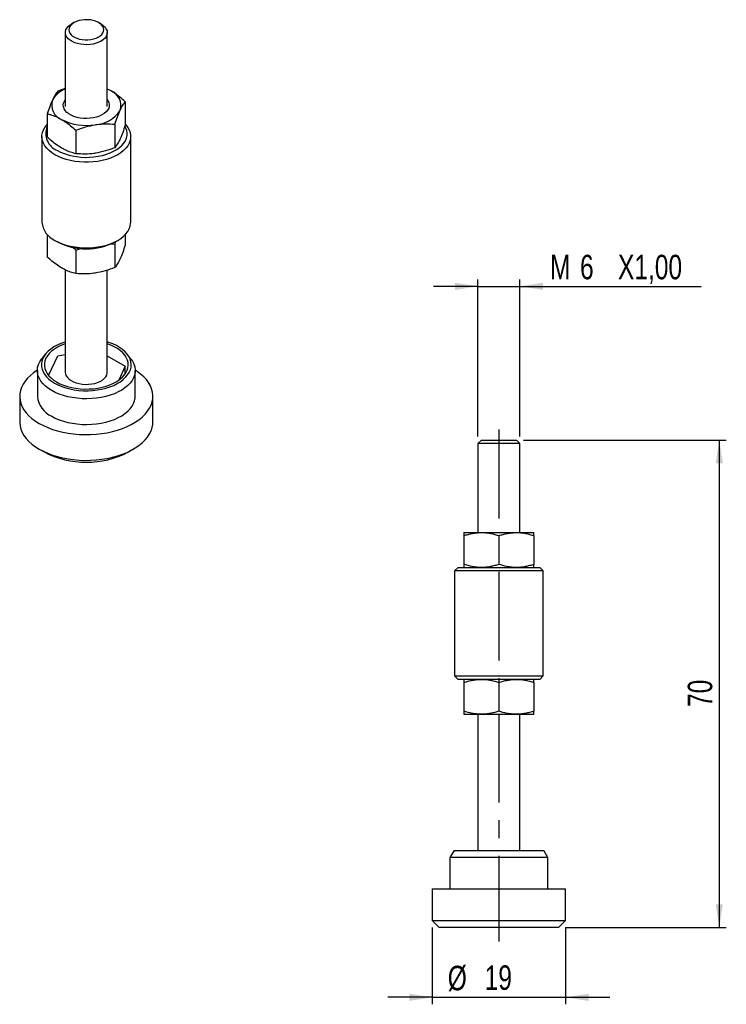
# Model space of a CAD drawing. Extents: x 66 to 167, y 123 to 264.
import ezdxf

# ---------------------------------------------------------------- set-up
doc = ezdxf.new("R2010")
doc.units = 0
doc.linetypes.add('CENTERX2', pattern=[20.32, 12.7, -2.54, 2.54, -2.54])
doc.layers.get('0').update_dxf_attribs({"linetype": 'CONTINUOUS'})
doc.styles.add('SLDTEXTSTYLE0', font='TXT', dxfattribs={"width": 0.75})
doc.dimstyles.new('SLDDIMSTYLE0', dxfattribs={"dimtxt": 3.5, "dimasz": 3.302, "dimexe": 0, "dimexo": 0.0625, "dimgap": 0.875, "dimtad": 1, "dimdec": 0, "dimrnd": 1e-09, "dimzin": 12, "dimtxsty": 'SLDTEXTSTYLE0', "dimsah": 1, "dimcen": 0.09, "dimazin": 3, "dimtfac": 1, "dimtdec": 0, "dimtmove": 0, "dimatfit": 3, "dimtolj": 1, "dimtzin": 12})
doc.dimstyles.new('SLDDIMSTYLE1', dxfattribs={"dimtxt": 3.5, "dimasz": 3.302, "dimexe": 0, "dimexo": 0.0625, "dimgap": 0.875, "dimtad": 1, "dimdec": 3, "dimrnd": 1e-09, "dimzin": 12, "dimtxsty": 'SLDTEXTSTYLE0', "dimsah": 1, "dimcen": 0.09, "dimazin": 3, "dimtfac": 1, "dimtdec": 3, "dimtmove": 0, "dimatfit": 3, "dimtolj": 1, "dimtzin": 12})
doc.dimstyles.new('SLDDIMSTYLE2', dxfattribs={"dimtxt": 3.5, "dimasz": 3.302, "dimexe": 0, "dimexo": 0.0625, "dimgap": 0.875, "dimtad": 1, "dimdec": 0, "dimrnd": 1e-09, "dimzin": 12, "dimtxsty": 'SLDTEXTSTYLE0', "dimsah": 1, "dimcen": 0.09, "dimazin": 3, "dimtfac": 1, "dimtofl": 0, "dimtmove": 0, "dimatfit": 3, "dimtolj": 1, "dimtzin": 12})

# ---------------------------------------------------------------- blocks, each defined once
blk = doc.blocks.new('_D')
at = {"color": 179, "linetype": 'CONTINUOUS'}
for p, q in [((124.65, 133.99), (124.65, 122.99)), ((143.7, 133.99), (143.7, 122.99)), ((124.65, 123.99), (118.3, 123.99)), ((124.65, 123.99), (143.7, 123.99)), ((143.7, 123.99), (150.05, 123.99))]:
    blk.add_line(p, q, dxfattribs=at)
for points in [[(124.65, 123.99), (121.35, 124.5), (121.35, 123.48)], [(143.7, 123.99), (147.01, 123.48), (147.01, 124.5)]]:
    blk.add_solid(points, dxfattribs=at)
at = {"color": 179, "linetype": 'CONTINUOUS', "char_height": 3.5, "attachment_point": 1, "style": 'SLDTEXTSTYLE0'}
for s, insert in [('%%c', (126.86, 128.5, 0.1)), ('19', (132.14, 128.56, 0.1))]:
    blk.add_mtext(s, dxfattribs=dict(at, insert=insert))
blk = doc.blocks.new('_D_1')
at = {"color": 7, "linetype": 'CONTINUOUS'}
for p, q in [((131.18, 225.69), (124.83, 225.69)), ((131.18, 204.19), (131.18, 226.69)), ((131.18, 225.69), (137.18, 225.69)), ((137.18, 204.19), (137.18, 226.69)), ((137.18, 225.69), (163.11, 225.69))]:
    blk.add_line(p, q, dxfattribs=at)
for points in [[(131.18, 225.69), (127.88, 226.2), (127.88, 225.18)], [(137.18, 225.69), (140.48, 225.18), (140.48, 226.2)]]:
    blk.add_solid(points, dxfattribs=at)
at = {"color": 7, "linetype": 'CONTINUOUS', "char_height": 3.5, "attachment_point": 1, "style": 'SLDTEXTSTYLE0'}
for s, insert in [('M', (141.49, 230.2, 0.1)), ('6', (145.78, 230.2, 0.1)), ('X1,00', (151.21, 230.2, 0.1))]:
    blk.add_mtext(s, dxfattribs=dict(at, insert=insert))
blk = doc.blocks.new('_D_2')
at = {"color": 7, "linetype": 'CONTINUOUS'}
for p, q in [((137.68, 203.69), (166.7, 203.69)), ((165.7, 203.69), (165.7, 133.99)), ((143.7, 133.99), (166.7, 133.99))]:
    blk.add_line(p, q, dxfattribs=at)
for points in [[(165.7, 203.69), (165.2, 200.39), (166.21, 200.39)], [(165.7, 133.99), (166.21, 137.29), (165.2, 137.29)]]:
    blk.add_solid(points, dxfattribs=at)
at = {"color": 7, "linetype": 'CONTINUOUS', "insert": (161.19, 165.52, 0.1), "char_height": 3.5, "attachment_point": 1, "rotation": 90, "style": 'SLDTEXTSTYLE0'}
blk.add_mtext('70', dxfattribs=at)

msp = doc.modelspace()

# ---------------------------------------------------------------- linework, layer by layer
at = {"color": 7, "linetype": 'CONTINUOUS'}
for p, q in [((73.3891, 263.4144), (73.0354, 263.2102)), ((77.2788, 263.2102), (76.9252, 263.4144)), ((72.1571, 261.9858), (72.1571, 251.4332)), ((78.1571, 251.4332), (78.1571, 261.9858)), ((72.1571, 253.9747), (71.0746, 253.5944)), ((78.6926, 253.6433), (78.1571, 253.913)), ((80.7339, 252.1002), (80.7339, 248.7468)), ((69.5803, 250.375), (69.5803, 247.0216)), ((73.6628, 248.0182), (73.6628, 244.6648)), ((79.2396, 248.8808), (79.2396, 245.5274)), ((68.8071, 247.1113), (68.8071, 234.8632)), ((81.5071, 234.8632), (81.5071, 247.1113)), ((69.5803, 233.1101), (69.5803, 229.8742)), ((80.7339, 233.1101), (80.7339, 231.5995)), ((70.6663, 232.2715), (71.0199, 232.0673)), ((73.1762, 231.2891), (73.6628, 230.8708)), ((73.6628, 230.8708), (74.3774, 231.1197)), ((78.6264, 231.7592), (79.2396, 231.7335)), ((79.2396, 231.7335), (79.371, 232.1115)), ((79.2396, 231.7335), (79.2396, 228.3801)), ((79.2944, 232.0673), (79.648, 232.2715)), ((73.6628, 230.8708), (73.6628, 227.5174)), ((72.1571, 228.0505), (72.1571, 213.4017)), ((78.1571, 213.4017), (78.1571, 228.003)), ((69.2939, 215.9763), (68.7668, 215.2958)), ((69.767, 212.9413), (71.0746, 215.7584)), ((71.0746, 215.7584), (72.1571, 215.9259)), ((78.1571, 215.7518), (80.7339, 214.2643)), ((81.5474, 215.2958), (81.0204, 215.9763)), ((80.7339, 214.2643), (79.8115, 212.277)), ((80.7339, 213.185), (80.7339, 214.2643)), ((68.1571, 213.6463), (68.1571, 209.9719)), ((82.1571, 209.9719), (82.1571, 213.6463)), ((65.6321, 209.9719), (65.6321, 206.2975)), ((84.6821, 206.2975), (84.6821, 209.9719)), ((131.68, 203.6908), (131.18, 203.1908)), ((131.18, 203.1908), (131.18, 190.4742)), ((132.68, 203.1908), (131.18, 203.1908)), ((131.68, 203.6908), (132.93, 203.6908)), ((137.18, 203.1908), (132.68, 203.1908)), ((132.93, 203.6908), (136.68, 203.6908)), ((137.18, 203.1908), (136.68, 203.6908)), ((137.18, 190.4742), (137.18, 203.1908)), ((68.4208, 202.4099), (69.128, 202.0015)), ((81.1862, 202.0015), (81.8934, 202.4099)), ((129.18, 190.4742), (131.68, 190.4742)), ((131.68, 190.4742), (136.68, 190.4742)), ((136.68, 190.4742), (139.18, 190.4742)), ((129.18, 190.0276), (129.18, 185.9208)), ((134.18, 190.0276), (134.18, 185.9208)), ((139.18, 190.0276), (139.18, 185.9208)), ((128.33, 185.4742), (127.83, 184.9742)), ((127.83, 184.9742), (127.83, 169.9742)), ((140.53, 184.9742), (127.83, 184.9742)), ((128.33, 185.4742), (140.03, 185.4742)), ((140.53, 184.9742), (140.03, 185.4742)), ((140.53, 169.9742), (140.53, 184.9742)), ((127.83, 169.9742), (128.33, 169.4742)), ((127.83, 169.9742), (140.53, 169.9742)), ((140.03, 169.4742), (128.33, 169.4742)), ((129.18, 169.0276), (129.18, 164.9208)), ((134.18, 169.0276), (134.18, 164.9208)), ((139.18, 169.0276), (139.18, 164.9208)), ((140.03, 169.4742), (140.53, 169.9742)), ((129.18, 164.4742), (131.68, 164.4742)), ((131.18, 164.4742), (131.18, 144.9904)), ((131.68, 164.4742), (136.68, 164.4742)), ((136.68, 164.4742), (139.18, 164.4742)), ((137.18, 144.9904), (137.18, 164.4742)), ((127.7573, 144.9904), (127.18, 143.9904)), ((127.18, 143.9904), (127.18, 139.4904)), ((141.18, 143.9904), (127.18, 143.9904)), ((127.7573, 144.9904), (140.6026, 144.9904)), ((141.18, 143.9904), (140.6026, 144.9904)), ((141.18, 139.4904), (141.18, 143.9904)), ((124.655, 139.4904), (124.655, 134.9904)), ((124.655, 139.4904), (143.705, 139.4904)), ((143.705, 134.9904), (143.705, 139.4904)), ((124.655, 134.9904), (125.655, 133.9904)), ((124.655, 134.9904), (143.705, 134.9904)), ((142.705, 133.9904), (125.655, 133.9904)), ((142.705, 133.9904), (143.705, 134.9904))]:
    msp.add_line(p, q, dxfattribs=at)
at = {"color": 7, "linetype": 'CENTERX2'}
msp.add_line((134.18, 205.1908), (134.18, 131.9609), dxfattribs=at)
at = {"color": 7, "linetype": 'CONTINUOUS', "flags": 128}
for points in [[(74.5101, 263.7881), (74.1214, 263.7076), (73.761, 263.5913), (73.4387, 263.4423), (73.1633, 263.2648), (72.9422, 263.0634), (72.7816, 262.8439), (72.6858, 262.612), (72.6574, 262.3742), (72.6971, 262.137), (72.804, 261.9067), (72.975, 261.6898), (73.2056, 261.492), (73.4894, 261.3189), (73.8187, 261.1751), (74.1845, 261.0646), (74.5769, 260.9903), (74.985, 260.9543), (75.3979, 260.9576), (75.8042, 261.0001), (76.1928, 261.0806), (76.5532, 261.1969), (76.8755, 261.3459), (77.1509, 261.5234), (77.372, 261.7248), (77.5326, 261.9443), (77.6285, 262.1762), (77.6569, 262.414), (77.6171, 262.6512), (77.5102, 262.8815), (77.3392, 263.0984), (77.1086, 263.2962), (76.8248, 263.4693), (76.4955, 263.6131), (76.1297, 263.7236), (75.7374, 263.7979), (75.3292, 263.8339), (74.9164, 263.8306), (74.5101, 263.7881)], [(77.2788, 263.2102), (77.3319, 263.1788), (77.6219, 262.9731), (77.8541, 262.7444), (78.023, 262.4978), (78.1248, 262.2393), (78.1571, 261.9748), (78.119, 261.7105), (78.0115, 261.4528), (77.8371, 261.2075), (77.5998, 260.9804), (77.3054, 260.777), (76.9605, 260.6018), (76.5734, 260.4591), (76.1531, 260.3522), (75.7095, 260.2836), (75.2529, 260.2549), (74.794, 260.2667), (74.3437, 260.3188), (73.9125, 260.4101), (73.5104, 260.5382), (73.1469, 260.7003), (72.8305, 260.8925), (72.5687, 261.1103), (72.3675, 261.3487), (72.2317, 261.602), (72.1645, 261.8643), (72.1674, 262.1294), (72.2405, 262.3912), (72.3818, 262.6435), (72.5882, 262.8803), (72.8549, 263.0962), (73.0354, 263.2102)], [(78.6926, 253.6433), (78.2583, 253.8664), (78.1571, 253.9114)], [(78.1571, 252.3899), (78.2563, 252.2493), (78.3865, 251.9819), (78.4479, 251.7064), (78.4391, 251.4287), (78.3603, 251.1547), (78.2133, 250.8902), (78.0012, 250.6409), (77.7284, 250.4121), (77.4009, 250.2087), (77.0255, 250.0349), (76.6103, 249.8946), (76.1641, 249.7907), (75.6964, 249.7253), (75.2173, 249.7), (74.7369, 249.7152), (74.2654, 249.7706), (73.813, 249.8651), (73.3892, 249.9966), (73.003, 250.1623), (72.6628, 250.3587), (72.3757, 250.5816), (72.148, 250.8263), (71.9843, 251.0875), (71.8883, 251.3597), (71.862, 251.637), (71.9058, 251.9136), (72.019, 252.1836), (72.1571, 252.3899)], [(70.667, 244.5192), (70.2222, 244.8043), (69.8316, 245.1147), (69.4992, 245.447), (69.2289, 245.7976), (69.0235, 246.1625), (68.8853, 246.5378), (68.8158, 246.9194), (68.8158, 247.3031), (68.8853, 247.6847), (69.0235, 248.06), (69.2289, 248.425), (69.4992, 248.7755), (69.5803, 248.8644)], [(80.7339, 248.8644), (80.815, 248.7755), (81.0853, 248.425), (81.2907, 248.06), (81.4289, 247.6847), (81.4984, 247.3031), (81.4984, 246.9194), (81.4289, 246.5378), (81.2907, 246.1625), (81.0853, 245.7976), (80.815, 245.447), (80.4827, 245.1147), (80.092, 244.8043), (79.6472, 244.5192), (79.1533, 244.2624), (78.6156, 244.0369), (78.04, 243.845), (77.4327, 243.689), (76.8006, 243.5704), (76.1505, 243.4906), (75.4894, 243.4505), (74.8248, 243.4505), (74.1638, 243.4906), (73.5136, 243.5704), (72.8815, 243.689), (72.2743, 243.845), (71.6987, 244.0369), (71.1609, 244.2624), (70.667, 244.5192)], [(71.0205, 245.1315), (71.492, 244.8874), (72.0065, 244.674), (72.5579, 244.4941), (73.1398, 244.3496), (73.7453, 244.2422), (74.3674, 244.1733), (74.9987, 244.1436), (75.6319, 244.1535), (76.2595, 244.2029), (76.8742, 244.2912), (77.4688, 244.4173), (78.0363, 244.5797), (78.57, 244.7767), (79.0637, 245.0058), (79.5116, 245.2643), (79.9084, 245.5493), (80.2496, 245.8574), (80.531, 246.185), (80.7494, 246.5283), (80.9023, 246.8831), (80.9878, 247.2455), (81.005, 247.611), (80.9536, 247.9755), (80.8342, 248.3346), (80.7076, 248.5863)], [(70.667, 232.2711), (71.1609, 232.0143), (71.6987, 231.7888), (72.2743, 231.5969), (72.8815, 231.4409), (73.5136, 231.3223), (74.1638, 231.2425), (74.8248, 231.2024), (75.4894, 231.2024), (76.1505, 231.2425), (76.8006, 231.3223), (77.4327, 231.4409), (78.04, 231.5969), (78.6156, 231.7888), (79.1533, 232.0143), (79.6472, 232.2711), (80.092, 232.5562), (80.4827, 232.8666), (80.815, 233.1989), (81.0853, 233.5495), (81.2907, 233.9144), (81.4289, 234.2897), (81.4984, 234.6713), (81.5071, 234.8632)], [(72.1571, 217.7413), (72.0659, 217.7129), (71.5034, 217.5122), (70.9797, 217.2791), (70.5002, 217.0162), (70.0701, 216.7263), (69.6939, 216.4123), (69.3756, 216.0777), (69.1187, 215.726), (68.9257, 215.3609), (68.7988, 214.9862), (68.7393, 214.606), (68.7478, 214.2243), (68.8242, 213.8452), (68.9678, 213.4725), (69.177, 213.1104), (69.4496, 212.7626), (69.7827, 212.4328), (70.1727, 212.1246), (70.6156, 211.8411)], [(72.1571, 217.4625), (72.0426, 217.4234), (71.5151, 217.2155), (71.0289, 216.9764), (70.5895, 216.7089), (70.2018, 216.4159), (69.8703, 216.1007), (69.5987, 215.767), (69.39, 215.4186), (69.2467, 215.0593), (69.1704, 214.6932), (69.1619, 214.3246), (69.2213, 213.9575), (69.348, 213.5961), (69.5405, 213.2446), (69.7966, 212.9068), (70.1135, 212.5867), (70.4875, 212.2879), (70.9145, 212.0136)], [(70.6156, 211.8411), (71.1066, 211.5854), (71.6406, 211.3603), (72.2119, 211.168), (72.8143, 211.0106), (73.4416, 210.8899), (74.0871, 210.807), (74.7439, 210.7628), (75.4051, 210.7579), (76.0637, 210.7923), (76.7127, 210.8655), (77.3452, 210.9769), (77.9544, 211.1253), (78.5341, 211.309), (79.0779, 211.5262), (79.5802, 211.7745), (80.0356, 212.0513), (80.4392, 212.3536), (80.7869, 212.6783), (81.0749, 213.022), (81.3002, 213.3809), (81.4604, 213.7512), (81.5537, 214.1291), (81.5792, 214.5106), (81.5367, 214.8915), (81.4265, 215.268), (81.2499, 215.6358), (81.0087, 215.9913), (80.7055, 216.3305), (80.3434, 216.6499), (79.9264, 216.9462), (79.4588, 217.2161), (78.9456, 217.4568), (78.3923, 217.6659), (78.1571, 217.7413)], [(70.9145, 212.0136), (71.3895, 211.7672), (71.9072, 211.5513), (72.4617, 211.3683), (73.0467, 211.2205), (73.6557, 211.1093), (74.2817, 211.0362), (74.9176, 211.0019), (75.5562, 211.0068), (76.1903, 211.0509), (76.8126, 211.1336), (77.4163, 211.254), (77.9943, 211.4109), (78.5402, 211.6022), (79.0477, 211.826), (79.5112, 212.0797), (79.9253, 212.3604), (80.2854, 212.6649), (80.5874, 212.9898), (80.8279, 213.3313), (81.0041, 213.6857), (81.1141, 214.0489), (81.1566, 214.4168), (81.1311, 214.7852), (81.0379, 215.1499), (80.8781, 215.5069), (80.6534, 215.852), (80.3665, 216.1814), (80.0206, 216.4913), (79.6195, 216.7783), (79.1679, 217.039), (78.6709, 217.2705), (78.1571, 217.4625)], [(70.2074, 210.7889), (69.7391, 211.0876), (69.3247, 211.4117), (68.9683, 211.7581), (68.6734, 212.1232), (68.4429, 212.5034), (68.2791, 212.8951), (68.1838, 213.2941), (68.1577, 213.6967), (68.2011, 214.0988), (68.3137, 214.4964), (68.4943, 214.8855), (68.7412, 215.2623), (68.7668, 215.2958)], [(81.5474, 215.2958), (81.7643, 214.981), (81.9617, 214.5946), (82.0914, 214.1987), (82.1522, 213.7974), (82.1435, 213.3946), (82.0654, 212.9943), (81.9186, 212.6004), (81.7046, 212.217), (81.4255, 211.8477), (81.0842, 211.4964), (80.6839, 211.1664), (80.2287, 210.861), (79.7231, 210.5833), (79.1721, 210.3361), (78.5813, 210.1218), (77.9564, 209.9425), (77.3036, 209.8), (76.6296, 209.6957), (75.9409, 209.6307), (75.2444, 209.6056), (74.547, 209.6207), (73.8557, 209.6758), (73.1774, 209.7703), (72.5187, 209.9033), (71.8862, 210.0736), (71.2863, 210.2794), (70.7248, 210.5186), (70.2074, 210.7889)], [(68.1578, 213.7013), (68.1421, 213.6915), (67.621, 213.3347), (67.1541, 212.9536), (66.7449, 212.5511), (66.3963, 212.1299), (66.1109, 211.6933), (65.8906, 211.2442), (65.7371, 210.7859), (65.6514, 210.3218), (65.6343, 209.8552), (65.6857, 209.3894), (65.8054, 208.9278), (65.9925, 208.4737), (66.2456, 208.0304), (66.5629, 207.6011), (66.9421, 207.1889), (67.3805, 206.7968), (67.875, 206.4275), (68.4219, 206.0837)], [(68.4219, 206.0837), (69.0174, 205.768), (69.6571, 205.4826), (70.3364, 205.2295), (71.0504, 205.0106), (71.794, 204.8274), (72.5619, 204.6813), (73.3485, 204.5733), (74.1481, 204.5042), (74.9549, 204.4745), (75.7633, 204.4844), (76.5672, 204.5338), (77.361, 204.6224), (78.1389, 204.7496), (78.8954, 204.9144), (79.6249, 205.1156), (80.3222, 205.3519), (80.9823, 205.6214), (81.6004, 205.9222), (82.1721, 206.2523), (82.6932, 206.6091), (83.1601, 206.9902), (83.5693, 207.3927), (83.9179, 207.8138), (84.2033, 208.2505), (84.4236, 208.6996), (84.5772, 209.1579), (84.6628, 209.622), (84.68, 210.0886), (84.6285, 210.5544), (84.5088, 211.016), (84.3218, 211.4701), (84.0686, 211.9133), (83.7513, 212.3426), (83.3721, 212.7548), (82.9337, 213.147), (82.4392, 213.5163), (82.1565, 213.7013)], [(72.1571, 213.4017), (72.1894, 213.1482), (72.2912, 212.8897), (72.4602, 212.6431), (72.6924, 212.4143), (72.9823, 212.2087), (73.3232, 212.031), (73.7072, 211.8855), (74.1251, 211.7755), (74.5671, 211.7036), (75.0231, 211.6715), (75.4821, 211.68), (75.9336, 211.7288)], [(75.9336, 211.7288), (76.3668, 211.8168), (76.7717, 211.942), (77.1387, 212.1014), (77.4593, 212.2913), (77.726, 212.5072), (77.9324, 212.744), (78.0738, 212.9963), (78.1468, 213.2581), (78.1571, 213.4017)], [(70.2074, 207.1145), (70.7248, 206.8442), (71.2863, 206.6049), (71.8862, 206.3992), (72.5187, 206.2289), (73.1774, 206.0959), (73.8557, 206.0013), (74.547, 205.9463), (75.2444, 205.9312), (75.9409, 205.9563), (76.6296, 206.0213), (77.3036, 206.1256), (77.9564, 206.268), (78.5813, 206.4474), (79.1721, 206.6617), (79.7231, 206.9089), (80.2287, 207.1866), (80.6839, 207.4919), (81.0842, 207.8219), (81.4255, 208.1733), (81.7046, 208.5426), (81.9186, 208.926), (82.0654, 209.3198), (82.1435, 209.7202), (82.1571, 209.9719)], [(65.6321, 206.2975), (65.6343, 206.1807), (65.6857, 205.715), (65.8054, 205.2534), (65.9925, 204.7993), (66.2456, 204.356), (66.5629, 203.9267), (66.9421, 203.5145), (67.3805, 203.1223), (67.875, 202.7531), (68.4219, 202.4093), (69.0174, 202.0936), (69.6571, 201.8081), (70.3364, 201.555), (71.0504, 201.3361), (71.794, 201.1529), (72.5619, 201.0068), (73.3485, 200.8988), (74.1481, 200.8297), (74.9549, 200.8), (75.7633, 200.8099), (76.5672, 200.8594), (77.361, 200.948), (78.1389, 201.0752), (78.8954, 201.24), (79.6249, 201.4412), (80.3222, 201.6774), (80.9823, 201.9469), (81.6004, 202.2478), (82.1721, 202.5778), (82.6932, 202.9347), (83.1601, 203.3157), (83.5693, 203.7183), (83.9179, 204.1394), (84.2033, 204.5761), (84.4236, 205.0252), (84.5772, 205.4834), (84.6628, 205.9475), (84.6821, 206.2975)]]:
    msp.add_lwpolyline(points, dxfattribs=at)
at = {"color": 7, "linetype": 'CONTINUOUS'}
for centre, radius, start, end in [((73.3675, 250.6411), 3.4871, 110.31085, 150.668678), ((77.8904, 251.5765), 2.217, 341.012433, 68.784492), ((72.4239, 251.628), 2.217, 161.012433, 248.784492), ((76.2007, 253.3308), 4.5236, 273.174701, 326.819923), ((75.1506, 256.3909), 7.6876, 242.673761, 279.74016), ((71.9187, 247.5194), 2.5512, 156.430181, 249.386765), ((71.9522, 235.1565), 3.1588, 185.329364, 245.990787), ((75.1571, 240.0124), 8.9578, 242.497853, 297.507522), ((71.6516, 210.315), 3.5113, 185.607284, 245.712855), ((75.1571, 213.549), 13.0266, 242.430331, 297.569669)]:
    msp.add_arc(centre, radius, start, end, dxfattribs=at)
for points, knots in [([(71.0746, 253.5944), (71.0143, 253.5166), (70.8935, 253.3607), (70.7081, 253.0758), (70.5191, 252.7472), (70.3915, 252.4822), (70.3275, 252.3493)], [0, 0, 0, 0, 0.24726854, 0.495362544, 0.746874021, 1, 1, 1, 1]), ([(80.7339, 252.1002), (80.4836, 252.3213), (79.9808, 252.7654), (79.295, 253.2777), (78.8632, 253.5397), (78.6926, 253.6433)], [0, 0, 0, 0, 0.37479275, 0.75299573, 1, 1, 1, 1]), ([(70.3275, 252.3493), (70.3098, 252.3108), (70.234, 252.1457), (70.0999, 251.8291), (69.8666, 251.2283), (69.6952, 250.7173), (69.5803, 250.375)], [0, 0, 0, 0, 0.07004121, 0.299846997, 0.530914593, 1, 1, 1, 1]), ([(79.2396, 248.8808), (79.3609, 249.2442), (79.6058, 249.9775), (79.859, 250.5609), (79.9867, 250.8552)], [0, 0, 0, 0, 0.49545797, 1, 1, 1, 1]), ([(79.9867, 250.8552), (80.0044, 250.8929), (80.1386, 251.1785), (80.3914, 251.6437), (80.619, 251.9471), (80.7339, 252.1002)], [0, 0, 0, 0, 0.07006275, 0.53077031, 1, 1, 1, 1]), ([(69.5803, 250.375), (69.6568, 250.3557), (69.8099, 250.3171), (70.2205, 250.1977), (70.8221, 249.9875), (71.354, 249.7039), (71.6216, 249.5612)], [0, 0, 0, 0, 0.11509057, 0.23024984, 0.612674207, 1, 1, 1, 1]), ([(71.6216, 249.5612), (71.7922, 249.4577), (72.2214, 249.1972), (72.9072, 248.6854), (73.41, 248.2414), (73.6628, 248.0182)], [0, 0, 0, 0, 0.247003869, 0.621475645, 1, 1, 1, 1]), ([(73.6628, 248.0182), (74.1157, 248.1902), (75.0297, 248.5372), (75.9745, 248.7213), (76.4512, 248.8142)], [0, 0, 0, 0, 0.49545787, 1, 1, 1, 1]), ([(76.4512, 248.8142), (76.5173, 248.8239), (77.0178, 248.8981), (77.9615, 248.9644), (78.811, 248.9089), (79.2396, 248.8808)], [0, 0, 0, 0, 0.07006275, 0.53077022, 1, 1, 1, 1]), ([(80.7339, 248.7468), (80.6125, 248.3835), (80.3676, 247.6501), (80.1145, 247.0668), (79.9867, 246.7725)], [0, 0, 0, 0, 0.49545787, 1, 1, 1, 1]), ([(71.6216, 245.4785), (71.3576, 245.6427), (70.8259, 245.9734), (70.1452, 246.5174), (69.7337, 246.8847), (69.5803, 247.0216)], [0, 0, 0, 0, 0.38211769, 0.76976431, 1, 1, 1, 1]), ([(79.9867, 246.7725), (79.969, 246.7348), (79.8349, 246.4491), (79.5821, 245.984), (79.3544, 245.6805), (79.2396, 245.5274)], [0, 0, 0, 0, 0.07006276, 0.53077043, 1, 1, 1, 1]), ([(73.6628, 244.6648), (73.4126, 244.7327), (72.9097, 244.8691), (72.2239, 245.1486), (71.7922, 245.3851), (71.6216, 245.4785)], [0, 0, 0, 0, 0.37479279, 0.75299565, 1, 1, 1, 1]), ([(79.2396, 245.5274), (78.7867, 245.3555), (77.8728, 245.0084), (76.9279, 244.8243), (76.4512, 244.7315)], [0, 0, 0, 0, 0.49545797, 1, 1, 1, 1]), ([(76.4512, 244.7315), (76.3851, 244.7217), (75.8846, 244.6475), (74.9409, 244.5812), (74.0915, 244.6368), (73.6628, 244.6648)], [0, 0, 0, 0, 0.07006276, 0.53077053, 1, 1, 1, 1]), ([(80.7339, 231.5995), (80.6125, 231.2361), (80.3676, 230.5028), (80.1145, 229.9194), (79.9867, 229.6251)], [0, 0, 0, 0, 0.49545795, 1, 1, 1, 1]), ([(71.6216, 228.3312), (71.3576, 228.4953), (70.8259, 228.826), (70.1452, 229.37), (69.7337, 229.7373), (69.5803, 229.8742)], [0, 0, 0, 0, 0.38211765, 0.76976434, 1, 1, 1, 1]), ([(79.9867, 229.6251), (79.969, 229.5874), (79.8349, 229.3018), (79.5821, 228.8366), (79.3544, 228.5332), (79.2396, 228.3801)], [0, 0, 0, 0, 0.070062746, 0.530770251, 1, 1, 1, 1]), ([(73.6628, 227.5174), (73.4126, 227.5853), (72.9097, 227.7218), (72.2239, 228.0013), (71.7922, 228.2377), (71.6216, 228.3312)], [0, 0, 0, 0, 0.37479287, 0.75299573, 1, 1, 1, 1]), ([(79.2396, 228.3801), (78.7867, 228.2081), (77.8728, 227.861), (76.9279, 227.677), (76.4512, 227.5841)], [0, 0, 0, 0, 0.49545804, 1, 1, 1, 1]), ([(76.4512, 227.5841), (76.3851, 227.5743), (75.8846, 227.5002), (74.9409, 227.4338), (74.0915, 227.4894), (73.6628, 227.5174)], [0, 0, 0, 0, 0.07006275, 0.53077034, 1, 1, 1, 1]), ([(129.18, 190.0276), (129.3822, 190.0916), (129.7864, 190.2194), (130.4076, 190.36), (131.0395, 190.4556), (131.4665, 190.468), (131.68, 190.4742)], [0, 0, 0, 0, 0.24771099, 0.4953654, 0.74770519, 1, 1, 1, 1]), ([(129.18, 190.4742), (129.18, 190.4598), (129.18, 190.4308), (129.18, 190.2458), (129.18, 190.0868), (129.18, 190.0276)], [0, 0, 0, 0, 0.38211769, 0.76976431, 1, 1, 1, 1]), ([(131.68, 190.4742), (131.7392, 190.4737), (131.9929, 190.4716), (132.4414, 190.4375), (133.222, 190.3173), (133.7957, 190.1438), (134.18, 190.0276)], [0, 0, 0, 0, 0.07004121, 0.29984691, 0.5309145, 1, 1, 1, 1]), ([(134.18, 190.0276), (134.3818, 190.0915), (134.7861, 190.2193), (135.4065, 190.3597), (136.0388, 190.4559), (136.4658, 190.4681), (136.68, 190.4742)], [0, 0, 0, 0, 0.24726854, 0.495362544, 0.746874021, 1, 1, 1, 1]), ([(136.68, 190.4742), (136.7392, 190.4737), (136.9929, 190.4716), (137.4414, 190.4375), (138.222, 190.3173), (138.7957, 190.1438), (139.18, 190.0276)], [0, 0, 0, 0, 0.07004121, 0.299846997, 0.530914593, 1, 1, 1, 1]), ([(139.18, 190.0276), (139.18, 190.0581), (139.18, 190.1191), (139.18, 190.2631), (139.18, 190.431), (139.18, 190.4597), (139.18, 190.4742)], [0, 0, 0, 0, 0.11509057, 0.23024984, 0.612674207, 1, 1, 1, 1]), ([(131.68, 185.4742), (131.6208, 185.4747), (131.3666, 185.4768), (130.9181, 185.5112), (130.1375, 185.6312), (129.5643, 185.8045), (129.18, 185.9208)], [0, 0, 0, 0, 0.07004148, 0.30045935, 0.5309131, 1, 1, 1, 1]), ([(129.18, 185.9208), (129.18, 185.8616), (129.18, 185.704), (129.18, 185.5184), (129.18, 185.489), (129.18, 185.4742)], [0, 0, 0, 0, 0.23023621, 0.61266719, 1, 1, 1, 1]), ([(134.18, 185.9208), (133.9782, 185.857), (133.5739, 185.7291), (132.9535, 185.5887), (132.3212, 185.4926), (131.8942, 185.4803), (131.68, 185.4742)], [0, 0, 0, 0, 0.24726854, 0.495362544, 0.746874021, 1, 1, 1, 1]), ([(136.68, 185.4742), (136.6208, 185.4747), (136.3671, 185.4768), (135.9186, 185.5109), (135.138, 185.6312), (134.5643, 185.8046), (134.18, 185.9208)], [0, 0, 0, 0, 0.07004122, 0.29984695, 0.53091473, 1, 1, 1, 1]), ([(139.18, 185.9208), (138.9782, 185.857), (138.5739, 185.7291), (137.9535, 185.5887), (137.3212, 185.4926), (136.8942, 185.4803), (136.68, 185.4742)], [0, 0, 0, 0, 0.247268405, 0.495362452, 0.746873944, 1, 1, 1, 1]), ([(139.18, 185.4742), (139.18, 185.4886), (139.18, 185.5177), (139.18, 185.7027), (139.18, 185.8616), (139.18, 185.9208)], [0, 0, 0, 0, 0.38211769, 0.76976431, 1, 1, 1, 1]), ([(129.18, 169.0276), (129.3822, 169.0916), (129.7864, 169.2194), (130.4076, 169.36), (131.0395, 169.4556), (131.4665, 169.468), (131.68, 169.4742)], [0, 0, 0, 0, 0.24771123, 0.49536556, 0.74770528, 1, 1, 1, 1]), ([(129.18, 169.4742), (129.18, 169.4598), (129.18, 169.4308), (129.18, 169.2458), (129.18, 169.0868), (129.18, 169.0276)], [0, 0, 0, 0, 0.3821176, 0.76976436, 1, 1, 1, 1]), ([(131.68, 169.4742), (131.7392, 169.4737), (131.9929, 169.4716), (132.4414, 169.4375), (133.222, 169.3173), (133.7957, 169.1438), (134.18, 169.0276)], [0, 0, 0, 0, 0.07004122, 0.29984682, 0.53091455, 1, 1, 1, 1]), ([(134.18, 169.0276), (134.3818, 169.0915), (134.7861, 169.2194), (135.4065, 169.3597), (136.0388, 169.4559), (136.4658, 169.4681), (136.68, 169.4742)], [0, 0, 0, 0, 0.24726881, 0.49536276, 0.74687402, 1, 1, 1, 1]), ([(136.68, 169.4742), (136.7392, 169.4737), (136.9929, 169.4716), (137.4414, 169.4375), (138.222, 169.3173), (138.7957, 169.1438), (139.18, 169.0276)], [0, 0, 0, 0, 0.07004122, 0.2998469, 0.53091464, 1, 1, 1, 1]), ([(139.18, 169.0276), (139.18, 169.0581), (139.18, 169.1191), (139.18, 169.2631), (139.18, 169.431), (139.18, 169.4597), (139.18, 169.4742)], [0, 0, 0, 0, 0.11509056, 0.23024982, 0.61267416, 1, 1, 1, 1]), ([(131.68, 164.4742), (131.6208, 164.4747), (131.3666, 164.4768), (130.9181, 164.5112), (130.1375, 164.6312), (129.5643, 164.8045), (129.18, 164.9208)], [0, 0, 0, 0, 0.07004146, 0.30045924, 0.53091293, 1, 1, 1, 1]), ([(129.18, 164.9208), (129.18, 164.8616), (129.18, 164.704), (129.18, 164.5184), (129.18, 164.489), (129.18, 164.4742)], [0, 0, 0, 0, 0.23023616, 0.61266731, 1, 1, 1, 1]), ([(134.18, 164.9208), (133.9782, 164.857), (133.5739, 164.7291), (132.9535, 164.5887), (132.3212, 164.4926), (131.8942, 164.4803), (131.68, 164.4742)], [0, 0, 0, 0, 0.24726866, 0.49536263, 0.74687406, 1, 1, 1, 1]), ([(136.68, 164.4742), (136.6208, 164.4747), (136.3671, 164.4768), (135.9186, 164.5109), (135.138, 164.6311), (134.5643, 164.8046), (134.18, 164.9208)], [0, 0, 0, 0, 0.070041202, 0.299846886, 0.530914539, 1, 1, 1, 1]), ([(139.18, 164.9208), (138.9782, 164.857), (138.5739, 164.7291), (137.9535, 164.5887), (137.3212, 164.4926), (136.8942, 164.4803), (136.68, 164.4742)], [0, 0, 0, 0, 0.24726853, 0.49536253, 0.74687398, 1, 1, 1, 1]), ([(139.18, 164.4742), (139.18, 164.4886), (139.18, 164.5177), (139.18, 164.7027), (139.18, 164.8616), (139.18, 164.9208)], [0, 0, 0, 0, 0.38211765, 0.76976434, 1, 1, 1, 1])]:
    msp.add_open_spline(points, degree=3, knots=knots, dxfattribs=at)

# ---------------------------------------------------------------- dimensions: what is measured, and where the dimension line sits
dim = msp.add_linear_dim(base=(137.18, 225.6908), p1=(131.18, 203.1908), p2=(137.18, 203.1908), text='M<>X1,00', dimstyle='SLDDIMSTYLE1', dxfattribs=at)
dim.commit()
dim.dimension.update_dxf_attribs({"geometry": '_D_1', "text_midpoint": (152.3011, 225.6908), "dimtype": 160})
dim = msp.add_linear_dim(base=(165.705, 133.9904), p1=(136.68, 203.6908), p2=(142.705, 133.9904), angle=90, dimstyle='SLDDIMSTYLE2', dxfattribs=at)
dim.commit()
dim.dimension.update_dxf_attribs({"geometry": '_D_2', "text_midpoint": (165.705, 169.5324), "dimtype": 160})
at = {"color": 179, "linetype": 'CONTINUOUS'}
dim = msp.add_linear_dim(base=(143.705, 123.9904), p1=(124.655, 134.9904), p2=(143.705, 134.9904), text='%%c<>', dimstyle='SLDDIMSTYLE0', dxfattribs=at)
dim.commit()
dim.dimension.update_dxf_attribs({"geometry": '_D', "text_midpoint": (133.5057, 123.9904), "dimtype": 160})

doc.saveas('drawing.dxf')
